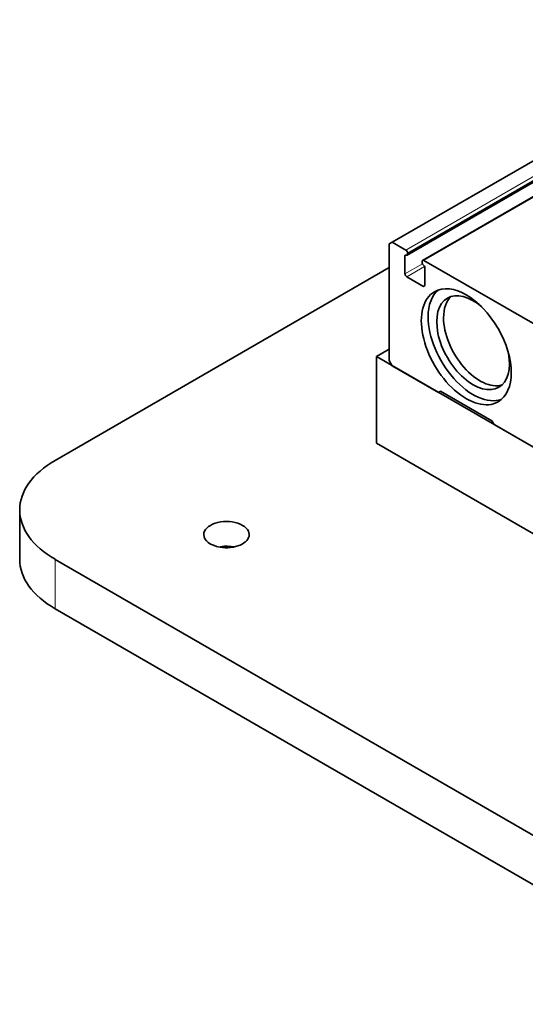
# Model space of a CAD drawing. Extents: x -161 to 1343, y -181 to 611.
# Tile 5 of 8: x 489 to 572, y 388 to 551. Entities that reach past the tile are written whole.
import ezdxf

# ---------------------------------------------------------------- set-up
doc = ezdxf.new("R2010")
doc.units = 0

msp = doc.modelspace()

# ---------------------------------------------------------------- linework, layer by layer
at = {"color": 7, "lineweight": 35}
for p, q in [((550.07, 514.16), (613.71, 550.9)), ((616.18, 548.76), (552.54, 512.02)), ((618.75, 547.9), (555.11, 511.16)), ((589.11, 491.63), (555.31, 511.14)), ((494.42, 478.11), (549.58, 509.96)), ((596.95, 466.68), (547.46, 495.26)), ((596.95, 452.39), (547.46, 480.97)), ((494.42, 461.78), (607.56, 396.46)), ((494.42, 453.62), (607.56, 388.3))]:
    msp.add_line(p, q, dxfattribs=at)
at = {"color": 7, "lineweight": 13}
for p, q in [((552.34, 512.85), (615.98, 549.6)), ((552.62, 512.36), (616.26, 549.11)), ((552.62, 512.2), (616.26, 548.94)), ((555.31, 511.14), (618.95, 547.88))]:
    msp.add_line(p, q, dxfattribs=at)
at = {"color": 7, "lineweight": 35, "ltscale": 0.014289}
msp.add_line((550.07, 514.16), (549.58, 513.88), dxfattribs=at)
at = {"color": 7, "lineweight": 35, "ltscale": 0.481734}
msp.add_line((549.58, 513.88), (549.58, 494.61), dxfattribs=at)
at = {"color": 7, "lineweight": 35, "ltscale": 0.065319}
msp.add_line((552.34, 512.85), (550.07, 514.16), dxfattribs=at)
at = {"color": 7, "lineweight": 35, "ltscale": 0.004082}
msp.add_line((552.62, 512.2), (552.62, 512.36), dxfattribs=at)
at = {"color": 7, "lineweight": 13, "ltscale": 0.004082}
msp.add_line((552.19, 511.96), (552.34, 512.04), dxfattribs=at)
at = {"color": 7, "lineweight": 35, "ltscale": 0.075526}
for p, q in [((552.19, 508.94), (552.19, 511.96)), ((555.45, 510.08), (555.45, 507.06))]:
    msp.add_line(p, q, dxfattribs=at)
at = {"color": 7, "lineweight": 13, "ltscale": 0.083112}
msp.add_line((552.19, 508.94), (555.07, 510.6), dxfattribs=at)
at = {"color": 7, "lineweight": 35, "ltscale": 0.004083}
msp.add_line((555.02, 510.98), (555.02, 510.81), dxfattribs=at)
at = {"color": 7, "lineweight": 13, "ltscale": 0.085371}
msp.add_line((552.48, 508.45), (555.43, 510.15), dxfattribs=at)
at = {"color": 7, "lineweight": 35, "ltscale": 0.077568}
msp.add_line((555.16, 506.89), (552.48, 508.45), dxfattribs=at)
at = {"color": 7, "lineweight": 13, "ltscale": 0.008165}
msp.add_line((555.16, 506.89), (555.45, 507.06), dxfattribs=at)
at = {"color": 7, "lineweight": 35, "ltscale": 0.061237}
msp.add_line((547.46, 495.26), (549.58, 496.48), dxfattribs=at)
at = {"color": 7, "lineweight": 35, "ltscale": 0.357217}
msp.add_line((547.46, 480.97), (547.46, 495.26), dxfattribs=at)
at = {"color": 7, "lineweight": 35, "ltscale": 0.024749}
msp.add_line((549.58, 494.61), (550.07, 493.75), dxfattribs=at)
at = {"color": 7, "lineweight": 35, "ltscale": 0.220453}
msp.add_line((550.07, 493.75), (557.71, 489.34), dxfattribs=at)
at = {"color": 7, "lineweight": 35, "ltscale": 0.010205}
msp.add_line((557.71, 489.34), (558.06, 489.54), dxfattribs=at)
at = {"color": 7, "lineweight": 35, "ltscale": 0.244951}
msp.add_line((558.06, 489.54), (566.55, 484.64), dxfattribs=at)
at = {"color": 7, "lineweight": 35, "ltscale": 0.017677}
msp.add_line((566.55, 484.64), (566.9, 484.03), dxfattribs=at)
at = {"color": 7, "lineweight": 35, "ltscale": 0.306185}
msp.add_line((566.9, 484.03), (577.51, 477.91), dxfattribs=at)
at = {"color": 7, "lineweight": 35, "ltscale": 0.204124}
msp.add_line((488.57, 461.78), (488.57, 469.95), dxfattribs=at)
at = {"color": 7, "lineweight": 13, "ltscale": 0.204124}
msp.add_line((494.42, 453.62), (494.42, 461.78), dxfattribs=at)
at = {"color": 7, "lineweight": 35}
for centre, major_axis, start_param, end_param in [((552.34, 512.53), (-0.2, 0.346), 3.926991, 5.497787), ((552.34, 511.87), (-0.1, 0.173), 0, 0.785398), ((552.34, 511.87), (-0.1, 0.173), 5.497787, 6.283185), ((552.34, 512.36), (-0.2, 0.346), 2.356194, 3.141593), ((552.34, 512.36), (-0.2, 0.346), 3.141593, 3.926991), ((555.31, 510.81), (-0.2, 0.346), 0, 0.785398), ((555.31, 510.65), (-0.2, 0.346), 0.785398, 2.356194), ((555.31, 510.81), (-0.2, 0.346), 5.497787, 6.283185), ((555.31, 510.16), (-0.1, 0.173), 3.926991, 5.497787), ((552.48, 508.77), (-0.2, 0.346), 0.785398, 2.356194), ((562.31, 496.89), (-5.25, 9.09), 0, 3.141593), ((555.16, 507.22), (-0.2, 0.346), 2.356194, 3.141593), ((555.16, 507.22), (-0.2, 0.346), 3.141593, 3.926991), ((563.44, 497.55), (-5.25, 9.09), 0.107873, 0.785398), ((562.31, 496.89), (-5.25, 9.09), 3.141593, 6.283185), ((563.44, 497.55), (-4.25, 7.36), 5.258021, 6.283185), ((563.44, 497.55), (-4.25, 7.36), 0, 3.141593), ((564.57, 498.2), (-4.25, 7.36), 0.133472, 0.785398), ((563.44, 497.55), (-5.25, 9.09), 0.785398, 3.033659), ((564.57, 498.2), (-4.25, 7.36), 0.785398, 3.007916), ((563.44, 497.55), (-4.25, 7.36), 3.141593, 4.166759), ((508.57, 469.95), (20, 0), 2.356194, 3.141593), ((508.57, 469.95), (20, 0), 3.141593, 3.926991), ((522.71, 465.87), (3.75, 0), 6.283167, 9.42476), ((522.71, 465.87), (3.75, 0), 3.141574, 4.426991), ((522.71, 465.87), (3.75, 0), 4.426991, 6.283167), ((522.71, 461.78), (3.75, 0), 1.285398, 1.911517), ((522.71, 461.78), (3.75, 0), 1.230147, 1.285398), ((508.57, 461.78), (20, 0), 3.141593, 3.926991)]:
    msp.add_ellipse(centre, major_axis=major_axis, ratio=0.57735, start_param=start_param, end_param=end_param, dxfattribs=at)

doc.saveas('drawing.dxf')
